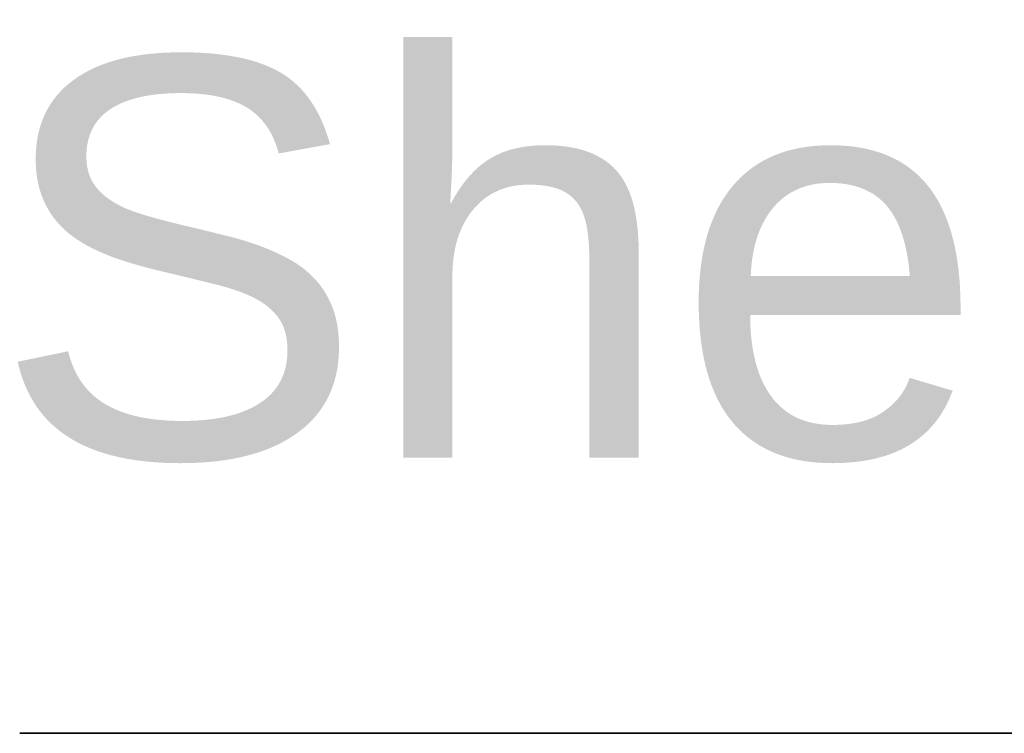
# Model space of a CAD drawing. Header units: millimetres. Extents: x -20752 to 25871, y -10337 to 36791.
# Tile 1 of 256: x -20752 to -15074, y 6060 to 10178. Entities that reach past the tile are written whole.
import ezdxf

# ---------------------------------------------------------------- set-up
doc = ezdxf.new("R2010")
doc.units = ezdxf.units.MM
doc.layers.add('Top Dimensions', color=4, linetype='Continuous', lineweight=35)
doc.layers.add('Top Dimensions @ 1536', color=4, linetype='Continuous', lineweight=35)
doc.styles.add('Arial-1.500', font='txt', dxfattribs={"height": 1.5})
doc.dimstyles.new('Dim-Style 28', dxfattribs={"dimtxt": 0.18, "dimasz": 1, "dimexe": 0.5, "dimexo": 0, "dimgap": 1, "dimtad": 1, "dimdec": 0, "dimzin": 0, "dimdsep": 46, "dimtxsty": 'Arial-1.500', "dimblk": 'OBLIQUE', "dimcen": 0.09, "dimclrd": 4, "dimclre": 4, "dimclrt": 4, "dimadec": 0, "dimazin": 0, "dimtfac": 1, "dimtdec": 4, "dimtmove": 0, "dimatfit": 1, "dimfxl": 1, "dimfxlon": 1, "dimtolj": 1, "dimtzin": 0, "dimlwd": 35, "dimlwe": 35, "dimarcsym": 0})

# ---------------------------------------------------------------- blocks, each defined once
blk = doc.blocks.new('_Oblique')
at = {"color": 0, "linetype": 'ByBlock', "lineweight": -2}
blk.add_line((-0.5, -0.5), (0.5, 0.5), dxfattribs=at)
blk = doc.blocks.new('*D897')
at = {"layer": 'Defpoints', "color": 0}
for p in [(0, 6059.6), (0, 5960), (900, 5960)]:
    blk.add_point(p, dxfattribs=at)
at = {"layer": 'Top Dimensions', "color": 4, "linetype": 'Continuous', "lineweight": 35}
for p, q in [((0, 5960), (0, 6827.6)), ((900, 5960), (900, 6827.6)), ((0, 6059.6), (-20752.1, 6059.6)), ((900, 6059.6), (0, 6059.6)), ((900, 6059.6), (2436, 6059.6))]:
    blk.add_line(p, q, dxfattribs=at)
at = {"layer": 'Top Dimensions', "color": 4, "lineweight": 35, "xscale": 1536, "yscale": 1536, "zscale": 1536}
blk.add_blockref('_Oblique', (0, 6059.6), dxfattribs=at)
at = {"layer": 'Top Dimensions', "color": 4, "lineweight": 35, "xscale": 1536, "yscale": 1536, "zscale": 1536, "rotation": 180}
blk.add_blockref('_Oblique', (900, 6059.6), dxfattribs=at)
at = {"layer": 'Top Dimensions', "color": 4, "insert": (-12680.1, 8786.8), "char_height": 2304, "attachment_point": 5, "style": 'Arial-1.500'}
blk.add_mtext('\\A1;Shelf -  900', dxfattribs=at)
blk = doc.blocks.new('*U1217')
at = {"layer": 'Top Dimensions @ 1536'}
dim = blk.add_linear_dim(base=(0, 6059.6), p1=(900, 5960), p2=(0, 5960), text='Shelf -  <>', dimstyle='Dim-Style 28', override={"dimscale": 1536}, dxfattribs=at)
dim.commit()
dim.dimension.update_dxf_attribs({"geometry": '*D897', "text_midpoint": (-12680.1, 8786.8)})

msp = doc.modelspace()

# ---------------------------------------------------------------- block references
at = {"layer": 'Top Dimensions'}
msp.add_blockref('*U1217', (0, 0), dxfattribs=at)

doc.saveas('drawing.dxf')
